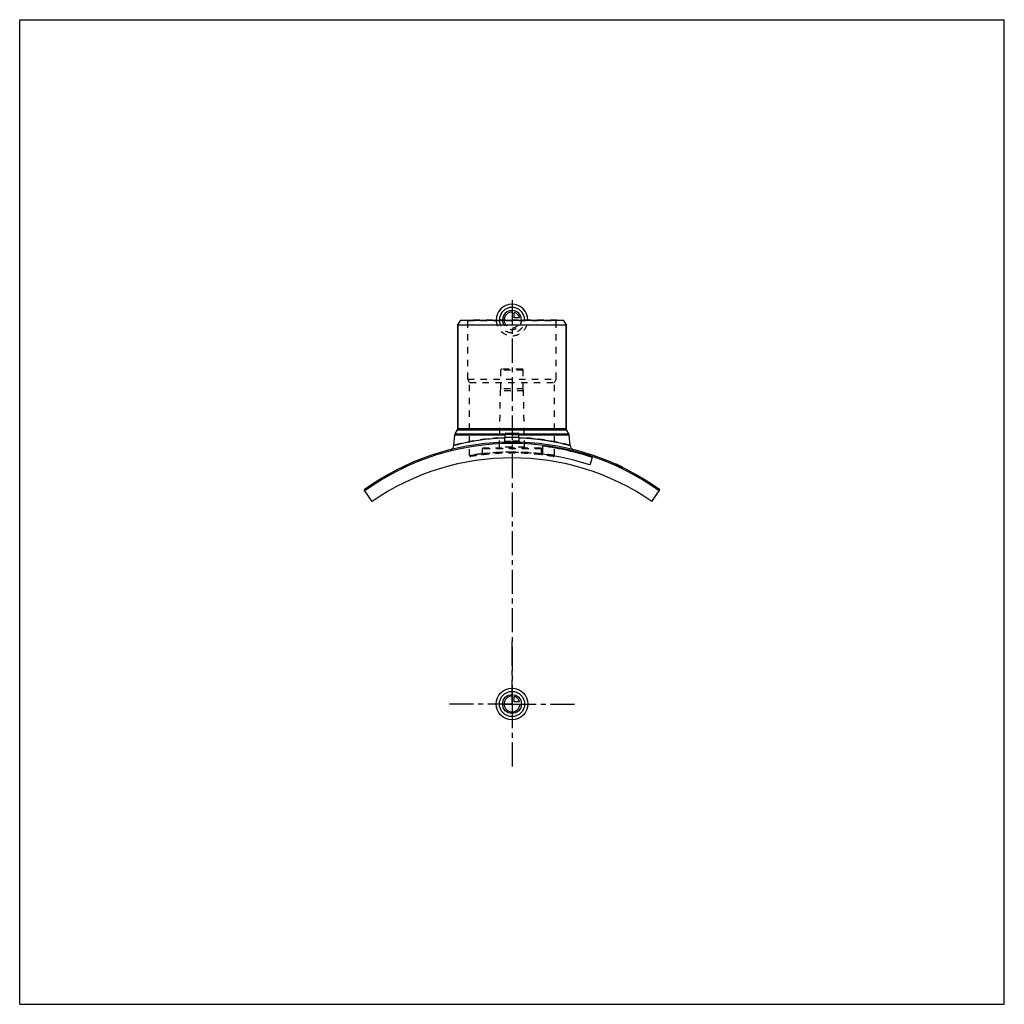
# Model space of a CAD drawing. Header units: millimetres. Extents: x 0 to 1000, y 0 to 1000.
import ezdxf

# ---------------------------------------------------------------- set-up
doc = ezdxf.new("R2010")
doc.units = ezdxf.units.MM
doc.header["$LTSCALE"] = 65.185185
doc.linetypes.add('CENTER', pattern=[0.6, 0.375, -0.075, 0.075, -0.075])
doc.linetypes.add('HIDDEN', pattern=[0.2, 0.1, -0.1])
doc.layers.get('0').update_dxf_attribs({"linetype": 'CONTINUOUS'})
for name, color, linetype in [('ACHSEN_S', 7, 'CONTINUOUS'), ('FASEN', 7, 'CONTINUOUS'), ('KOERPER', 7, 'CONTINUOUS'), ('KONST.EL_MIT_GEO', 7, 'CONTINUOUS'), ('KURVEN', 7, 'CONTINUOUS')]:
    doc.layers.add(name, color=color, linetype=linetype)

msp = doc.modelspace()

# ---------------------------------------------------------------- linework, layer by layer
at = {"color": 7, "linetype": 'Continuous'}
for p, q in [((0, 0), (0, 1000)), ((0, 1000), (1000, 1000)), ((1000, 0), (1000, 1000)), ((0, 0), (1000, 0))]:
    msp.add_line(p, q, dxfattribs=at)
at = {"layer": 'ACHSEN_S', "color": 2, "linetype": 'CENTER'}
msp.add_line((500, 715.2), (500, 284.8), dxfattribs=at)
at = {"layer": 'FASEN', "color": 7, "linetype": 'Continuous'}
for p, q in [((445, 690), (447.9, 695)), ((445, 690), (555, 690)), ((447.9, 695), (552.1, 695)), ((552.1, 695), (555, 690)), ((357.9, 510.7), (349.7, 522.5)), ((642.1, 510.7), (650.3, 522.5))]:
    msp.add_line(p, q, dxfattribs=at)
msp.add_arc((500, 314), 255.7, 54.2127, 125.7873, dxfattribs=at)
at = {"layer": 'KOERPER', "color": 7, "linetype": 'Continuous'}
for p, q in [((445, 584.7), (445, 690)), ((555, 584.7), (555, 690)), ((581.4, 555.3), (578.9, 547.7))]:
    msp.add_line(p, q, dxfattribs=at)
at = {"layer": 'KOERPER', "color": 8, "linetype": 'HIDDEN'}
for p, q in [((488.6, 625), (488.6, 644)), ((511.4, 625), (511.4, 644)), ((487.3, 566), (488.3, 623)), ((488.3, 623), (488.6, 625)), ((511.7, 623), (488.3, 623)), ((511.4, 625), (488.6, 625)), ((511.7, 623), (511.4, 625)), ((512.7, 566), (511.7, 623)), ((470, 558.9), (470, 564)), ((530, 558.9), (530, 564))]:
    msp.add_line(p, q, dxfattribs=at)
at = {"layer": 'KOERPER', "color": 2, "linetype": 'CENTER'}
for q in [(500, 372.5), (432.5, 305), (567.5, 305), (500, 237.5)]:
    msp.add_line((500, 305), q, dxfattribs=at)
at = {"layer": 'KOERPER', "color": 7, "linetype": 'Continuous'}
msp.add_arc((500, 305), 250, 55.3592, 124.6408, dxfattribs=at)
at = {"layer": 'KONST.EL_MIT_GEO', "color": 7, "linetype": 'Continuous'}
for p, q in [((445, 690), (445, 584.7)), ((555, 690), (555, 584.7)), ((442.3, 579.3), (444.7, 583.4)), ((444.7, 583.4), (555.3, 583.4)), ((445, 584.7), (555, 584.7)), ((493.9, 580), (506.1, 580)), ((557.7, 579.3), (555.3, 583.4)), ((441, 567.6), (442, 578.3)), ((442, 578.3), (492.9, 578.3)), ((442.3, 579.3), (493, 579.3)), ((492.6, 571.8), (493, 579.1)), ((493, 579.1), (507, 579.1)), ((507, 579.3), (557.7, 579.3)), ((507.4, 571.8), (507, 579.1)), ((507.1, 578.3), (558, 578.3)), ((559, 567.6), (558, 578.3)), ((531.3, 558.7), (531.3, 566.8)), ((604.8, 549), (604.7, 548.7)), ((604.9, 548.6), (605, 548.9)), ((611.8, 545.4), (612, 545.7)), ((612.7, 545), (612.8, 545.3))]:
    msp.add_line(p, q, dxfattribs=at)
at = {"layer": 'KONST.EL_MIT_GEO', "color": 8, "linetype": 'HIDDEN'}
for p, q in [((455, 694.5), (454.5, 695)), ((545.5, 695), (454.5, 695)), ((455, 635), (455, 694.5)), ((455, 694.5), (545, 694.5)), ((545, 694.5), (545.5, 695)), ((545, 635), (545, 694.5)), ((511.4, 644), (488.6, 644)), ((510.3, 645), (489.6, 645)), ((457, 631.5), (455, 635)), ((455, 635), (545, 635)), ((457, 557.4), (457, 631.5)), ((457, 631.5), (543, 631.5)), ((543, 631.5), (545, 635)), ((543, 557.4), (543, 631.5)), ((507.1, 578.3), (492.9, 578.3)), ((507, 579.3), (493, 579.3)), ((530, 564), (470, 564)), ((529, 565), (471, 565)), ((512.7, 566), (487.3, 566)), ((470, 559.1), (469.8, 559.1)), ((470, 559.1), (470, 559.1)), ((530.2, 559.1), (530, 559.1)), ((530, 559.1), (530, 559.1)), ((605.1, 548.5), (605.2, 548.8)), ((605.3, 548.8), (605.1, 548.5)), ((605.2, 548.5), (605.3, 548.7)), ((605.6, 548.3), (605.7, 548.6)), ((605.9, 548.2), (606, 548.4)), ((606.1, 548.1), (606.2, 548.4)), ((606.1, 548.1), (606.2, 548.3)), ((606.3, 548), (606.4, 548.3)), ((606.5, 547.9), (606.6, 548.2)), ((606.5, 547.9), (606.6, 548.2)), ((606.7, 547.8), (606.8, 548.1)), ((606.8, 547.7), (606.9, 548)), ((607.7, 547.3), (607.8, 547.6)), ((607.8, 547.3), (607.9, 547.6)), ((607.8, 547.3), (608, 547.6)), ((608.1, 547.1), (608.3, 547.4)), ((608.6, 546.9), (608.7, 547.2)), ((608.8, 546.8), (608.9, 547.1)), ((608.8, 546.8), (608.9, 547.1)), ((609.4, 546.6), (609.5, 546.8)), ((609.6, 546.5), (609.7, 546.7)), ((609.6, 546.5), (609.7, 546.7)), ((610.9, 545.9), (611, 546.1)), ((611.4, 545.6), (611.5, 545.9)), ((611.4, 545.6), (611.5, 545.9)), ((611.4, 545.6), (611.5, 545.9)), ((611.6, 545.5), (611.8, 545.8)), ((611.8, 545.4), (611.9, 545.7)), ((612.1, 545.2), (612.3, 545.5)), ((612.2, 545.2), (612.4, 545.5))]:
    msp.add_line(p, q, dxfattribs=at)
at = {"layer": 'KONST.EL_MIT_GEO', "color": 7, "linetype": 'Continuous'}
for points in [[(492.6, 571.8), (492.6, 571.8), (492.6, 571.7), (492.5, 571.6), (492.5, 571.6), (492.5, 571.5), (492.5, 571.4), (492.5, 571.4), (492.4, 571.3), (492.4, 571.3), (492.3, 571.2), (492.3, 571.2), (492.2, 571.1), (492.2, 571.1), (492.1, 571), (492.1, 571), (492, 571), (491.9, 570.9), (491.9, 570.9), (491.8, 570.9), (491.7, 570.9), (491.7, 570.9)], [(508.3, 570.9), (508.3, 570.9), (508.2, 570.9), (508.1, 570.9), (508.1, 570.9), (508, 571), (507.9, 571), (507.9, 571), (507.8, 571.1), (507.8, 571.1), (507.7, 571.2), (507.7, 571.2), (507.6, 571.3), (507.6, 571.3), (507.5, 571.4), (507.5, 571.4), (507.5, 571.5), (507.5, 571.6), (507.5, 571.6), (507.4, 571.7), (507.4, 571.8), (507.4, 571.8)]]:
    msp.add_lwpolyline(points, dxfattribs=at)
at = {"layer": 'KONST.EL_MIT_GEO', "color": 8, "linetype": 'HIDDEN'}
for points in [[(470, 558.9), (470, 558.9), (470, 558.8), (470, 558.7), (470, 558.7), (469.9, 558.6), (469.9, 558.5), (469.9, 558.4), (469.8, 558.4), (469.8, 558.3), (469.7, 558.3), (469.7, 558.2), (469.6, 558.2), (469.6, 558.1), (469.5, 558.1), (469.4, 558), (469.3, 558), (469.3, 558), (469.2, 558), (469.1, 558)], [(530.9, 558), (530.8, 558), (530.7, 558), (530.7, 558), (530.6, 558), (530.5, 558.1), (530.4, 558.1), (530.4, 558.2), (530.3, 558.2), (530.3, 558.3), (530.2, 558.3), (530.2, 558.4), (530.1, 558.4), (530.1, 558.5), (530.1, 558.6), (530, 558.7), (530, 558.7), (530, 558.8), (530, 558.9), (530, 558.9)]]:
    msp.add_lwpolyline(points, dxfattribs=at)
for centre, radius, start, end in [((489.6, 644), 1, 90, 180), ((510.3, 644), 1, 0, 90), ((500, 314), 257, 88.128, 91.872), ((491.6, 571.9), 0.993, 355.6789, 356.9867), ((500, 353.2), 222.4, 89.9999, 91.8657), ((500, 353.1), 222.5, 88.1349, 89.9995), ((508.4, 571.9), 0.993, 183.0133, 184.2773), ((471, 564), 1, 90, 180), ((500, 292.7), 268.1, 83.5752, 96.4248), ((486.3, 566), 1, 270, 359), ((513.7, 566), 1, 181, 270), ((529, 564), 1, 0, 90), ((458, 557.4), 1, 180, 279.449), ((500, 305), 254.8, 80.5509, 99.4491), ((500, 293), 267.9, 83.3033, 83.5354), ((542, 557.4), 1, 260.551, 360)]:
    msp.add_arc(centre, radius, start, end, dxfattribs=at)
at = {"layer": 'KONST.EL_MIT_GEO', "color": 7, "linetype": 'Continuous'}
for centre, radius, start, end in [((442.5, 584.7), 2.5, 330, 360), ((493.9, 579), 1, 90, 177), ((506.1, 579), 1, 3, 90), ((557.5, 584.7), 2.5, 180, 210), ((500, 314), 257, 91.872, 125.7814), ((444.4, 578), 2.5, 150, 175), ((491.6, 571.9), 0.999, 271.8842, 356.99), ((508.4, 571.9), 0.999, 183.01, 268.1158), ((500, 314), 257, 54.2186, 88.128), ((555.6, 578), 2.5, 5, 30), ((436, 568.1), 5, 284.1737, 355), ((500, 314), 254.7, 71.35, 82.95), ((564, 568.1), 5, 185, 255.8263), ((500, 314), 246.7, 71.35, 82.7202), ((500, 314), 257.3, 64, 65.9622)]:
    msp.add_arc(centre, radius, start, end, dxfattribs=at)
at = {"layer": 'KONST.EL_MIT_GEO', "color": 8, "linetype": 'HIDDEN'}
for points, knots in [([(500, 575.6), (496.2, 575.6), (490.5, 575.4), (483, 574.9), (477.5, 574.5), (472.4, 573.9), (467.4, 573.2), (462.8, 572.5), (458.5, 571.7), (454.7, 570.9), (451.7, 570.3), (449.6, 569.8), (448.1, 569.5), (446.8, 569.1), (445.6, 568.8), (444.6, 568.6), (443.7, 568.3), (442.9, 568.1), (442.3, 568), (441.9, 567.9), (441.7, 567.8), (441.5, 567.8), (441.3, 567.7), (441.2, 567.7), (441.1, 567.7), (441.1, 567.7), (441.1, 567.7), (441, 567.6), (441, 567.6), (441, 567.6), (441, 567.6)], [0, 0, 0, 0, 0.19253, 0.28656, 0.37792, 0.4658, 0.5494, 0.62796, 0.70077, 0.76713, 0.82638, 0.85313, 0.87785, 0.90049, 0.92096, 0.9392, 0.95515, 0.96874, 0.97994, 0.98462, 0.98869, 0.99214, 0.99496, 0.99717, 0.99803, 0.99874, 0.99929, 0.99968, 0.99992, 1, 1, 1, 1]), ([(500, 570.3), (499.5, 570.3), (498.4, 570.3), (496.8, 570.3), (495.4, 570.3), (494.1, 570.4), (493.1, 570.5), (492.3, 570.6), (491.9, 570.7), (491.7, 570.8), (491.6, 570.8), (491.6, 570.9)], [0, 0, 0, 0, 0.19301, 0.37856, 0.54956, 0.6995, 0.82281, 0.9151, 0.97359, 0.99019, 1, 1, 1, 1]), ([(492.6, 571.8), (492.6, 571.8), (492.6, 571.8), (492.7, 571.8), (492.9, 571.8), (493.2, 571.8), (493.5, 571.8), (494, 571.9), (494.8, 571.9), (495.9, 571.9), (497.2, 571.9), (498.6, 571.9), (499.5, 571.9), (500, 571.9)], [0, 0, 0, 0, 0.00482, 0.01924, 0.04312, 0.07623, 0.11823, 0.16872, 0.29315, 0.44469, 0.61753, 0.80502, 1, 1, 1, 1]), ([(559, 567.6), (558.9, 567.7), (558.5, 567.8), (557.6, 568), (556.2, 568.4), (553.2, 569.1), (548.3, 570.3), (541.1, 571.8), (532.3, 573.3), (518.5, 575), (507.5, 575.6), (500, 575.6)], [0, 0, 0, 0, 0.00504, 0.02007, 0.04486, 0.07905, 0.17365, 0.29927, 0.45066, 0.62215, 1, 1, 1, 1]), ([(507.4, 571.8), (507.4, 571.8), (507.4, 571.8), (507.3, 571.8), (507.1, 571.8), (506.8, 571.8), (506.5, 571.8), (506, 571.9), (505.2, 571.9), (504.1, 571.9), (502.8, 571.9), (501.4, 571.9), (500.5, 571.9), (500, 571.9)], [0, 0, 0, 0, 0.00482, 0.01924, 0.04312, 0.07623, 0.11823, 0.16872, 0.29315, 0.44469, 0.61753, 0.80502, 1, 1, 1, 1]), ([(500, 571.9), (500.5, 571.9), (501.4, 571.9), (502.8, 571.9), (504.1, 571.9), (505.2, 571.9), (506, 571.9), (506.5, 571.8), (506.8, 571.8), (507.1, 571.8), (507.3, 571.8), (507.4, 571.8), (507.4, 571.8), (507.4, 571.8)], [0, 0, 0, 0, 0.19498, 0.38247, 0.55531, 0.70685, 0.83128, 0.88177, 0.92377, 0.95688, 0.98076, 0.99518, 1, 1, 1, 1]), ([(457, 557.4), (457, 557.4), (457, 557.4), (457.1, 557.4), (457.1, 557.4), (457.2, 557.4), (457.3, 557.4), (457.5, 557.4), (457.9, 557.5), (458.3, 557.6), (458.9, 557.7), (459.6, 557.8), (460.6, 557.9), (462.2, 558.2), (464.4, 558.5), (466.9, 558.8), (469.7, 559.1), (472.8, 559.5), (476.2, 559.8), (479.8, 560.1), (484.9, 560.4), (491.7, 560.7), (500, 560.9), (508.3, 560.7), (515.1, 560.4), (520.2, 560.1), (523.8, 559.8), (527.2, 559.5), (530.3, 559.1), (533.1, 558.8), (535.6, 558.5), (537.8, 558.2), (539.4, 557.9), (540.4, 557.8), (541.1, 557.7), (541.7, 557.6), (542.1, 557.5), (542.5, 557.4), (542.7, 557.4), (542.8, 557.4), (542.9, 557.4), (542.9, 557.4), (543, 557.4), (543, 557.4), (543, 557.4)], [0, 0, 0, 0, 0.00015, 0.00061, 0.00137, 0.00244, 0.0038, 0.00548, 0.00972, 0.01515, 0.02176, 0.02953, 0.03843, 0.05956, 0.0849, 0.11422, 0.14721, 0.18357, 0.22293, 0.26493, 0.30918, 0.40272, 0.5, 0.59728, 0.69082, 0.73507, 0.77707, 0.81643, 0.85279, 0.88578, 0.9151, 0.94044, 0.96157, 0.97047, 0.97824, 0.98485, 0.99028, 0.99452, 0.9962, 0.99756, 0.99863, 0.99939, 0.99985, 1, 1, 1, 1]), ([(500, 560.8), (498, 560.8), (494.2, 560.8), (489.5, 560.6), (485.9, 560.4), (483.4, 560.3), (481, 560.1), (478.9, 559.9), (476.9, 559.7), (475.1, 559.5), (473.6, 559.4), (472.5, 559.3), (471.8, 559.2), (471.3, 559.1), (470.9, 559.1), (470.6, 559), (470.4, 559), (470.2, 559), (470.1, 559), (470.1, 559), (470, 558.9), (470, 559), (470, 558.9), (470, 558.9)], [0, 0, 0, 0, 0.19477, 0.38205, 0.47063, 0.5547, 0.63347, 0.70617, 0.77213, 0.83069, 0.8813, 0.92343, 0.94118, 0.95666, 0.96983, 0.98065, 0.9891, 0.99243, 0.99515, 0.99727, 0.99879, 0.9997, 1, 1, 1, 1]), ([(470, 558.9), (470.2, 559), (471, 559.1), (472.6, 559.3), (475.4, 559.6), (479.1, 559.9), (483.5, 560.3), (490.6, 560.7), (496.2, 560.8), (500, 560.8)], [0, 0, 0, 0, 0.01935, 0.07658, 0.16931, 0.29383, 0.44531, 0.61797, 1, 1, 1, 1]), ([(530, 558.9), (529.8, 559), (529, 559.1), (527.4, 559.3), (524.6, 559.6), (520.9, 559.9), (516.5, 560.3), (509.4, 560.7), (503.8, 560.8), (500, 560.8)], [0, 0, 0, 0, 0.01935, 0.07658, 0.16931, 0.29383, 0.44531, 0.61797, 1, 1, 1, 1]), ([(500, 560.8), (502, 560.8), (505.8, 560.8), (510.5, 560.6), (514.1, 560.4), (516.6, 560.3), (519, 560.1), (521.1, 559.9), (523.1, 559.7), (524.9, 559.5), (526.4, 559.4), (527.5, 559.3), (528.2, 559.2), (528.7, 559.1), (529.1, 559.1), (529.4, 559), (529.6, 559), (529.8, 559), (529.9, 559), (529.9, 559), (530, 558.9), (530, 559), (530, 558.9), (530, 558.9)], [0, 0, 0, 0, 0.19477, 0.38205, 0.47063, 0.5547, 0.63347, 0.70617, 0.77213, 0.83069, 0.8813, 0.92343, 0.94118, 0.95666, 0.96983, 0.98065, 0.9891, 0.99243, 0.99515, 0.99727, 0.99879, 0.9997, 1, 1, 1, 1]), ([(469.8, 559.1), (468.9, 559), (467, 558.8), (464.5, 558.5), (462.3, 558.2), (460.7, 557.9), (459.6, 557.8), (458.9, 557.7), (458.4, 557.6), (457.9, 557.5), (457.5, 557.4), (457.3, 557.4), (457.2, 557.4), (457.1, 557.4), (457.1, 557.4), (457, 557.4), (457, 557.4), (457, 557.4)], [0, 0, 0, 0, 0.22394, 0.42301, 0.5952, 0.73872, 0.79925, 0.85205, 0.89698, 0.93393, 0.96277, 0.97413, 0.98343, 0.99068, 0.99585, 0.99896, 1, 1, 1, 1]), ([(543, 557.4), (543, 557.4), (543, 557.4), (542.9, 557.4), (542.9, 557.4), (542.8, 557.4), (542.7, 557.4), (542.5, 557.4), (542.2, 557.5), (541.8, 557.6), (541.2, 557.6), (540.6, 557.7), (539.6, 557.9), (538.2, 558.1), (536.1, 558.4), (533.8, 558.7), (532.1, 558.9), (531.3, 559)], [0, 0, 0, 0, 0.00103, 0.00412, 0.00928, 0.01648, 0.02574, 0.03705, 0.06576, 0.10255, 0.14731, 0.19994, 0.2603, 0.40358, 0.57576, 0.77518, 1, 1, 1, 1])]:
    msp.add_open_spline(points, degree=3, knots=knots, dxfattribs=at)
at = {"layer": 'KONST.EL_MIT_GEO', "color": 7, "linetype": 'Continuous'}
for points, knots in [([(441, 567.6), (441.3, 567.7), (442.1, 567.9), (443.4, 568.3), (445.9, 568.9), (450.1, 569.9), (456.4, 571.3), (464, 572.7), (476.3, 574.5), (486, 575.2), (492.8, 575.4)], [0, 0, 0, 0, 0.01941, 0.04343, 0.07663, 0.16889, 0.29226, 0.44219, 0.61374, 1, 1, 1, 1]), ([(491.6, 570.9), (491.6, 570.9), (491.6, 570.8), (491.7, 570.8), (491.7, 570.8)], [0, 0, 0, 0, 0.19158, 1, 1, 1, 1]), ([(491.7, 570.8), (491.7, 570.7), (491.9, 570.7), (492.2, 570.6), (492.7, 570.5), (493.5, 570.4), (494.6, 570.4), (495.8, 570.3), (497.6, 570.3), (499, 570.3), (500, 570.3)], [0, 0, 0, 0, 0.01849, 0.04413, 0.11693, 0.21704, 0.34166, 0.48705, 0.64869, 1, 1, 1, 1]), ([(492.6, 571.8), (492.6, 571.8), (492.6, 571.7), (492.7, 571.7), (492.9, 571.6), (493.2, 571.5), (493.5, 571.5), (494, 571.4), (494.8, 571.3), (495.9, 571.3), (497.2, 571.2), (498.6, 571.2), (499.5, 571.2), (500, 571.2)], [0, 0, 0, 0, 0.01052, 0.02727, 0.0522, 0.08568, 0.12764, 0.17781, 0.30099, 0.45084, 0.62174, 0.80716, 1, 1, 1, 1]), ([(500, 571.2), (500.5, 571.2), (501.4, 571.2), (502.8, 571.2), (504.1, 571.3), (505.2, 571.3), (506, 571.4), (506.5, 571.5), (506.8, 571.5), (507.1, 571.6), (507.3, 571.7), (507.4, 571.7), (507.4, 571.8), (507.4, 571.8)], [0, 0, 0, 0, 0.19284, 0.37826, 0.54915, 0.69901, 0.82219, 0.87236, 0.91432, 0.9478, 0.97273, 0.98948, 1, 1, 1, 1]), ([(500, 570.3), (500.5, 570.3), (501.6, 570.3), (503.1, 570.3), (504.5, 570.3), (505.7, 570.4), (506.8, 570.5), (507.5, 570.6), (507.9, 570.6), (508.1, 570.7), (508.3, 570.8), (508.4, 570.8), (508.4, 570.8)], [0, 0, 0, 0, 0.18911, 0.37125, 0.53977, 0.68857, 0.81235, 0.90687, 0.94222, 0.96935, 0.98834, 1, 1, 1, 1]), ([(507.2, 575.4), (510.7, 575.3), (515.8, 575), (522.6, 574.4), (527.4, 573.9), (531.9, 573.3), (536.2, 572.6), (540.3, 571.9), (544, 571.2), (547.3, 570.5), (549.8, 569.9), (551.7, 569.5), (552.9, 569.2), (554, 568.9), (555.1, 568.7), (556, 568.4), (556.7, 568.2), (557.4, 568.1), (557.9, 567.9), (558.2, 567.8), (558.4, 567.8), (558.6, 567.7), (558.7, 567.7), (558.8, 567.7), (558.9, 567.7), (558.9, 567.7), (558.9, 567.6), (559, 567.6), (559, 567.6), (559, 567.6), (559, 567.6)], [0, 0, 0, 0, 0.19844, 0.29408, 0.38632, 0.47447, 0.55786, 0.63584, 0.70777, 0.77306, 0.83113, 0.85728, 0.88141, 0.90346, 0.92338, 0.9411, 0.95657, 0.96975, 0.98059, 0.98513, 0.98906, 0.9924, 0.99513, 0.99726, 0.9981, 0.99878, 0.99931, 0.9997, 0.99992, 1, 1, 1, 1])]:
    msp.add_open_spline(points, degree=3, knots=knots, dxfattribs=at)
at = {"layer": 'KONST.EL_MIT_GEO', "color": 8, "linetype": 'HIDDEN'}
for points in [[(508.4, 570.9), (508.4, 570.9), (508.4, 570.8), (508.4, 570.8)], [(612.1, 545.2), (612.2, 545.3), (612.2, 545.4), (612.3, 545.5)], [(612.1, 545.2), (612.2, 545.3), (612.2, 545.4), (612.3, 545.5)]]:
    msp.add_open_spline(points, degree=3, dxfattribs=at)
at = {"layer": 'KONST.EL_MIT_GEO', "color": 7, "linetype": 'Continuous'}
msp.add_open_spline([(508.4, 570.8), (508.4, 570.8), (508.4, 570.9), (508.4, 570.9)], degree=3, dxfattribs=at)
at = {"layer": 'KURVEN', "color": 40, "linetype": 'Continuous'}
for p, q in [((500, 704.6), (500, 695)), ((502.2, 697.2), (502.2, 702.7)), ((507.7, 697.2), (502.2, 697.2)), ((500, 314.6), (500, 305)), ((502.2, 307.2), (502.2, 312.7)), ((490.4, 305), (508, 305)), ((507.7, 307.2), (502.2, 307.2))]:
    msp.add_line(p, q, dxfattribs=at)
at = {"layer": 'KURVEN', "color": 8, "linetype": 'HIDDEN'}
msp.add_line((490.4, 695), (508, 695), dxfattribs=at)
at = {"layer": 'KURVEN', "color": 40, "linetype": 'Continuous'}
for radius in [16, 12.8, 9.6]:
    msp.add_circle((500, 305), radius, dxfattribs=at)
for centre, radius, start, end in [((500, 695), 16, 0, 180), ((500, 695), 12.8, 0, 180), ((500, 695), 9.6, 0, 180.0001), ((500, 695), 8, 90, 180.0001), ((500, 695), 8, 15.962, 74.038), ((500, 305), 8, 90, 360), ((500, 305), 8, 15.962, 74.038)]:
    msp.add_arc(centre, radius, start, end, dxfattribs=at)
at = {"layer": 'KURVEN', "color": 8, "linetype": 'HIDDEN'}
for radius, start in [(16, 180), (12.8, 180), (9.6, 180.0001), (8, 180.0001)]:
    msp.add_arc((500, 695), radius, start, 360, dxfattribs=at)

doc.saveas('drawing.dxf')
